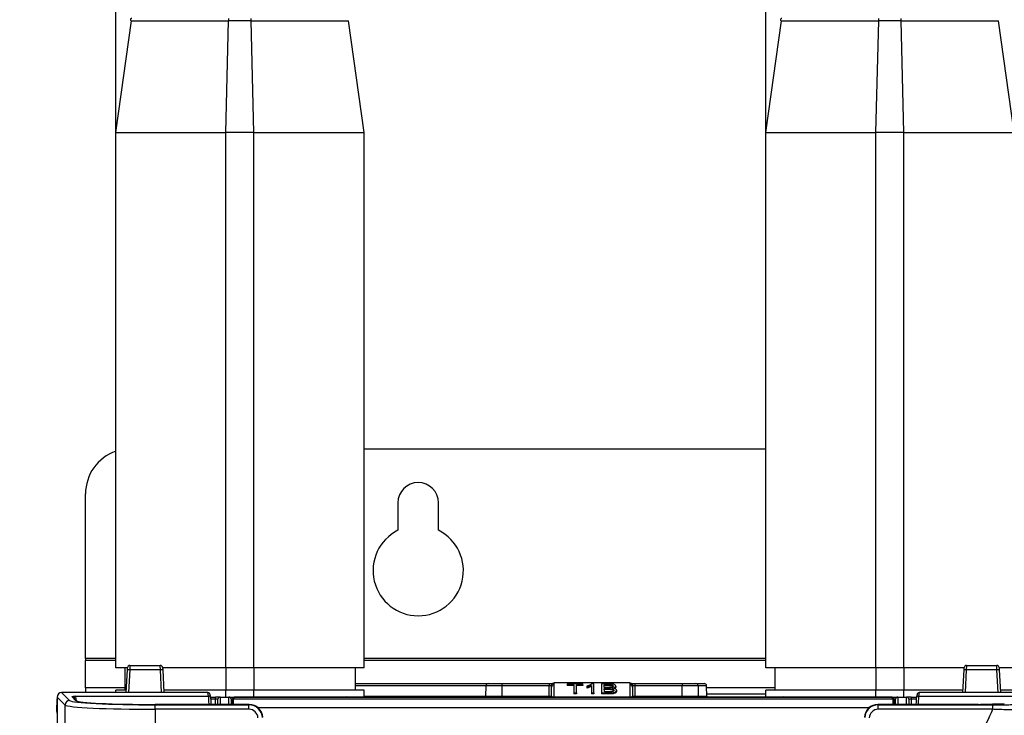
# Paper-space layout 'Sheet2' of a CAD drawing. Header units: millimetres. Extents: x -7 to 413, y -22 to 275.
# Tile 26 of 41: x 65 to 108, y 184 to 215. Entities that reach past the tile are written whole.
import ezdxf

# ---------------------------------------------------------------- set-up
doc = ezdxf.new("R2010")
doc.units = ezdxf.units.MM
doc.header["$PDSIZE"] = -1
doc.styles.add('SLDTEXTSTYLE1', font='TXT', dxfattribs={"width": 0.75})
doc.dimstyles.new('SLDDIMSTYLE1', dxfattribs={"dimtxt": 2.5, "dimasz": 3, "dimexe": 0, "dimexo": 0.0625, "dimtad": 1, "dimdec": 1, "dimlfac": 5, "dimrnd": 1e-09, "dimzin": 4, "dimdsep": 46, "dimtxsty": 'SLDTEXTSTYLE1', "dimblk1": 'CLOSED', "dimblk2": 'CLOSED', "dimsah": 1, "dimcen": 0.09, "dimadec": 0, "dimazin": 1, "dimtfac": 1, "dimtofl": 0, "dimtmove": 0, "dimatfit": 3, "dimldrblk": 'CLOSED', "dimfxl": 1, "dimfrac": 2, "dimtolj": 1, "dimtzin": 12, "dimarcsym": 0})
doc.dimstyles.new('SLDDIMSTYLE7', dxfattribs={"dimtxt": 2.5, "dimasz": 3, "dimexe": 0, "dimexo": 0.0625, "dimtad": 1, "dimdec": 1, "dimlfac": 5, "dimrnd": 1e-09, "dimzin": 4, "dimdsep": 46, "dimtxsty": 'SLDTEXTSTYLE1', "dimblk1": 'CLOSED', "dimblk2": 'CLOSED', "dimsah": 1, "dimcen": 0.09, "dimadec": 0, "dimazin": 1, "dimtfac": 1, "dimtmove": 0, "dimatfit": 0, "dimldrblk": 'CLOSED', "dimfxl": 1, "dimfrac": 2, "dimtolj": 1, "dimtzin": 12, "dimarcsym": 0})

# ---------------------------------------------------------------- blocks, each defined once
blk = doc.blocks.new('_Closed')
at = {"color": 0, "linetype": 'ByBlock', "lineweight": -2}
for p, q in [((-1, 0.166667), (0, 0)), ((-1, 0.166667), (-1, -0.166667)), ((0, 0), (-1, -0.166667)), ((0, 0), (-1, 0))]:
    blk.add_line(p, q, dxfattribs=at)
blk = doc.blocks.new('_D_26')
at = {"color": 0, "linetype": 'Continuous', "lineweight": -2}
for p, q in [((74.353, 234.743), (46.487, 234.743)), ((46.487, 231.743), (46.487, 45.343)), ((85.734, 42.343), (46.487, 42.343))]:
    blk.add_line(p, q, dxfattribs=at)
at = {"layer": 'Defpoints', "color": 0}
for p in [(74.416, 234.743), (46.487, 42.343), (85.796, 42.343)]:
    blk.add_point(p, dxfattribs=at)
at = {"color": 0, "lineweight": -2, "xscale": 3, "yscale": 3, "zscale": 3}
for p, rotation in [((46.487, 234.743), 90.0000000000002), ((46.487, 42.343), 270.0000000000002)]:
    blk.add_blockref('_Closed', p, dxfattribs=dict(at, rotation=rotation))
at = {"color": 0, "lineweight": 18, "insert": (43.362, 138.543), "char_height": 2.5, "attachment_point": 2, "rotation": 90, "style": 'SLDTEXTSTYLE1'}
blk.add_mtext('\\A1;962.0', dxfattribs=at)
blk = doc.blocks.new('_D_27')
at = {"color": 0, "linetype": 'Continuous', "lineweight": -2}
for p, q in [((68.918, 186.105), (68.918, 252.277)), ((71.918, 252.277), (134.518, 252.277)), ((137.518, 186.105), (137.518, 252.277))]:
    blk.add_line(p, q, dxfattribs=at)
at = {"layer": 'Defpoints', "color": 0}
for p in [(137.518, 252.277), (68.918, 186.043), (137.518, 186.043)]:
    blk.add_point(p, dxfattribs=at)
at = {"color": 0, "lineweight": -2, "xscale": 3, "yscale": 3, "zscale": 3, "rotation": 180}
blk.add_blockref('_Closed', (68.918, 252.277), dxfattribs=at)
at = {"color": 0, "lineweight": -2, "xscale": 3, "yscale": 3, "zscale": 3}
blk.add_blockref('_Closed', (137.518, 252.277), dxfattribs=at)
at = {"color": 0, "lineweight": 18, "insert": (103.218, 255.402), "char_height": 2.5, "attachment_point": 2, "style": 'SLDTEXTSTYLE1'}
blk.add_mtext('\\A1;343.0', dxfattribs=at)
blk = doc.blocks.new('_D_30')
at = {"color": 0, "linetype": 'Continuous', "lineweight": -2}
for p, q in [((97.718, 186.105), (97.718, 242.3)), ((100.718, 242.3), (105.718, 242.3)), ((108.718, 186.105), (108.718, 242.3))]:
    blk.add_line(p, q, dxfattribs=at)
at = {"layer": 'Defpoints', "color": 0}
for p in [(108.718, 242.3), (97.718, 186.043), (108.718, 186.043)]:
    blk.add_point(p, dxfattribs=at)
at = {"color": 0, "lineweight": -2, "xscale": 3, "yscale": 3, "zscale": 3, "rotation": 180}
blk.add_blockref('_Closed', (97.718, 242.3), dxfattribs=at)
at = {"color": 0, "lineweight": -2, "xscale": 3, "yscale": 3, "zscale": 3}
blk.add_blockref('_Closed', (108.718, 242.3), dxfattribs=at)
at = {"color": 0, "lineweight": 18, "insert": (103.218, 245.425), "char_height": 2.5, "attachment_point": 2, "style": 'SLDTEXTSTYLE1'}
blk.add_mtext('\\A1;55.0', dxfattribs=at)

psp = doc.layouts.new('Sheet2')

# ---------------------------------------------------------------- linework, layer by layer
at = {"color": 7, "linetype": 'Continuous', "lineweight": 25}
for p, q in [((68.918, 209.743), (69.611, 214.693)), ((69.611, 214.693), (69.611, 214.693)), ((73.798, 209.743), (73.92, 214.694)), ((73.922, 214.694), (73.92, 214.694)), ((74.914, 214.694), (73.922, 214.694)), ((74.916, 214.694), (74.914, 214.694)), ((75.038, 209.743), (74.916, 214.694)), ((79.918, 209.743), (79.225, 214.693)), ((97.718, 209.743), (98.411, 214.693)), ((98.411, 214.693), (98.411, 214.693)), ((102.598, 209.743), (102.72, 214.694)), ((102.722, 214.694), (102.72, 214.694)), ((103.714, 214.694), (102.722, 214.694)), ((103.716, 214.694), (103.714, 214.694)), ((103.838, 209.743), (103.716, 214.694)), ((108.718, 209.743), (108.025, 214.693)), ((68.918, 186.043), (68.918, 209.743)), ((75.038, 209.743), (73.798, 209.743)), ((73.798, 186.043), (73.798, 209.743)), ((75.038, 186.043), (75.038, 209.743)), ((79.918, 186.043), (79.918, 209.743)), ((97.718, 186.043), (97.718, 209.743)), ((103.838, 209.743), (102.598, 209.743)), ((102.598, 186.043), (102.598, 209.743)), ((103.838, 186.043), (103.838, 209.743)), ((79.918, 195.743), (97.718, 195.743)), ((67.578, 186.445), (67.578, 193.743)), ((81.418, 193.343), (81.418, 192.129)), ((83.218, 192.129), (83.218, 193.343)), ((67.578, 186.445), (67.578, 186.365)), ((67.578, 185.146), (67.578, 186.365)), ((69.318, 186.043), (69.318, 185.043)), ((69.387, 184.943), (69.439, 185.949)), ((69.439, 185.949), (69.444, 186.048)), ((69.544, 186.143), (69.539, 185.944)), ((70.897, 185.944), (69.539, 185.944)), ((69.544, 186.143), (70.892, 186.143)), ((70.897, 185.944), (70.892, 186.143)), ((70.991, 186.048), (70.997, 185.949)), ((70.997, 185.949), (71.049, 184.943)), ((75.038, 186.043), (73.798, 186.043)), ((73.798, 186.043), (73.798, 185.043)), ((75.038, 186.043), (75.038, 185.043)), ((79.518, 186.043), (79.518, 185.043)), ((98.118, 186.043), (98.118, 185.043)), ((103.838, 186.043), (102.598, 186.043)), ((102.598, 186.043), (102.598, 185.043)), ((103.838, 186.043), (103.838, 185.043)), ((106.447, 184.943), (106.499, 185.949)), ((106.499, 185.949), (106.504, 186.048)), ((106.604, 186.143), (106.599, 185.944)), ((107.957, 185.944), (106.599, 185.944)), ((106.604, 186.143), (107.952, 186.143)), ((107.957, 185.944), (107.952, 186.143)), ((108.051, 186.048), (108.057, 185.949)), ((108.057, 185.949), (108.109, 184.943)), ((67.578, 185.146), (67.578, 184.943)), ((68.918, 184.943), (68.918, 185.043)), ((73.798, 184.743), (73.798, 185.043)), ((75.038, 185.043), (73.798, 185.043)), ((75.038, 184.743), (75.038, 185.043)), ((79.518, 185.343), (85.431, 185.343)), ((79.918, 184.783), (79.918, 185.043)), ((85.318, 184.782), (85.322, 185.244)), ((85.422, 185.343), (86.022, 185.343)), ((86.022, 185.244), (86.018, 184.782)), ((86.022, 185.343), (88.127, 185.343)), ((86.022, 185.343), (86.022, 185.244)), ((88.127, 185.244), (86.022, 185.244)), ((88.123, 184.782), (88.127, 185.244)), ((88.127, 185.343), (88.3, 185.343)), ((88.127, 185.343), (88.127, 185.244)), ((88.223, 184.782), (88.227, 185.187)), ((88.3, 185.343), (88.327, 185.343)), ((88.328, 185.379), (88.322, 184.743)), ((88.327, 185.277), (88.322, 184.746)), ((88.328, 185.379), (88.327, 185.343)), ((88.327, 185.343), (88.327, 185.277)), ((91.708, 185.379), (88.328, 185.379)), ((88.921, 185.293), (88.92, 185.249)), ((89.209, 185.249), (88.92, 185.249)), ((88.921, 185.336), (88.921, 185.293)), ((89.615, 185.336), (88.921, 185.336)), ((88.921, 185.293), (89.209, 185.293)), ((89.209, 185.293), (89.206, 184.926)), ((89.327, 185.293), (89.615, 185.293)), ((89.33, 184.926), (89.327, 185.293)), ((89.615, 185.249), (89.327, 185.249)), ((89.615, 185.293), (89.615, 185.336)), ((89.615, 185.293), (89.615, 185.249)), ((89.786, 185.234), (89.785, 185.189)), ((89.785, 185.189), (89.785, 185.145)), ((89.994, 185.252), (89.991, 184.926)), ((90.099, 185.336), (90.033, 185.336)), ((90.103, 184.926), (90.099, 185.336)), ((90.444, 185.336), (90.441, 184.926)), ((90.776, 185.336), (90.444, 185.336)), ((90.562, 185.162), (90.561, 185.293)), ((90.561, 185.293), (90.738, 185.293)), ((90.738, 185.249), (90.562, 185.249)), ((90.752, 185.162), (90.562, 185.162)), ((90.563, 185.118), (90.764, 185.118)), ((90.564, 184.972), (90.563, 185.118)), ((90.764, 185.073), (90.563, 185.073)), ((90.779, 184.972), (90.564, 184.972)), ((90.738, 185.293), (90.738, 185.249)), ((90.764, 185.118), (90.764, 185.073)), ((91.069, 185.232), (91.07, 185.188)), ((91.106, 185.044), (91.106, 185)), ((91.714, 184.743), (91.708, 185.379)), ((91.708, 185.379), (91.709, 185.343)), ((91.709, 185.277), (91.709, 185.343)), ((91.709, 185.343), (91.736, 185.343)), ((91.714, 184.746), (91.709, 185.277)), ((91.736, 185.343), (91.909, 185.343)), ((91.809, 185.187), (91.813, 184.782)), ((91.909, 185.343), (91.909, 185.244)), ((91.909, 185.343), (94.014, 185.343)), ((91.909, 185.244), (91.913, 184.782)), ((94.014, 185.244), (91.909, 185.244)), ((94.014, 185.343), (94.614, 185.343)), ((94.014, 185.343), (94.014, 185.244)), ((94.018, 184.782), (94.014, 185.244)), ((94.614, 185.343), (94.994, 185.343)), ((94.714, 185.244), (94.718, 184.782)), ((95.098, 184.782), (95.094, 185.244)), ((97.718, 184.783), (97.718, 185.043)), ((102.598, 184.743), (102.598, 185.043)), ((103.838, 185.043), (102.598, 185.043)), ((103.838, 184.743), (103.838, 185.043)), ((66.312, 184.143), (66.316, 184.644)), ((66.316, 184.644), (66.318, 184.662)), ((66.671, 184.39), (66.318, 184.743)), ((66.318, 184.743), (66.318, 92.342)), ((66.518, 184.943), (66.871, 184.59)), ((72.999, 184.943), (66.518, 184.943)), ((67.14, 184.591), (66.968, 184.762)), ((67.21, 184.563), (67.038, 184.733)), ((67.038, 184.733), (67.04, 184.731)), ((67.138, 184.79), (73.032, 184.79)), ((67.209, 184.563), (67.21, 184.562)), ((73.032, 184.79), (72.999, 184.943)), ((73.13, 184.712), (73.097, 184.864)), ((73.123, 184.743), (73.342, 184.743)), ((73.132, 184.696), (73.13, 184.712)), ((73.342, 184.644), (73.342, 184.743)), ((73.542, 184.743), (73.342, 184.743)), ((73.44, 184.416), (73.442, 184.644)), ((73.542, 184.743), (73.93, 184.743)), ((73.93, 184.743), (74.13, 184.743)), ((74.03, 184.644), (74.032, 184.413)), ((74.149, 184.722), (74.086, 184.659)), ((74.183, 184.737), (74.12, 184.673)), ((74.12, 184.673), (103.356, 184.673)), ((74.13, 184.743), (86.389, 184.743)), ((86.292, 184.742), (74.835, 184.742)), ((79.918, 184.743), (79.918, 184.783)), ((86.018, 184.743), (86.018, 184.782)), ((86.018, 184.782), (88.123, 184.782)), ((86.293, 184.734), (86.292, 184.742)), ((91.183, 184.734), (86.293, 184.734)), ((86.389, 184.743), (86.589, 184.743)), ((86.589, 184.743), (88.019, 184.743)), ((88.019, 184.743), (88.219, 184.743)), ((88.123, 184.743), (88.123, 184.782)), ((88.219, 184.743), (89.277, 184.743)), ((88.322, 184.743), (88.293, 184.743)), ((88.322, 184.746), (88.322, 184.743)), ((88.322, 184.743), (88.322, 184.743)), ((89.206, 184.926), (89.33, 184.926)), ((89.206, 184.926), (89.206, 184.882)), ((89.33, 184.882), (89.206, 184.882)), ((89.277, 184.743), (89.477, 184.743)), ((89.33, 184.926), (89.33, 184.882)), ((89.477, 184.743), (90.907, 184.743)), ((89.991, 184.926), (89.99, 184.882)), ((90.103, 184.882), (89.99, 184.882)), ((89.991, 184.926), (90.103, 184.926)), ((90.103, 184.926), (90.103, 184.882)), ((90.441, 184.926), (90.44, 184.882)), ((90.777, 184.882), (90.44, 184.882)), ((90.441, 184.926), (90.777, 184.926)), ((90.777, 184.926), (90.777, 184.882)), ((90.907, 184.743), (91.107, 184.743)), ((91.107, 184.743), (103.366, 184.743)), ((91.184, 184.742), (91.183, 184.734)), ((102.641, 184.742), (91.184, 184.742)), ((91.714, 184.743), (91.714, 184.746)), ((91.714, 184.743), (91.714, 184.743)), ((91.743, 184.743), (91.714, 184.743)), ((91.913, 184.743), (91.913, 184.782)), ((91.913, 184.782), (94.018, 184.782)), ((94.018, 184.743), (94.018, 184.782)), ((97.718, 184.743), (97.718, 184.783)), ((103.356, 184.673), (103.293, 184.737)), ((103.39, 184.659), (103.327, 184.722)), ((103.366, 184.743), (103.566, 184.743)), ((103.464, 184.413), (103.466, 184.644)), ((103.566, 184.743), (103.954, 184.743)), ((103.838, 184.743), (103.884, 184.743)), ((104.154, 184.743), (103.954, 184.743)), ((104.054, 184.644), (104.056, 184.416)), ((104.154, 184.743), (104.154, 184.644)), ((104.154, 184.743), (104.393, 184.743)), ((104.386, 184.712), (104.384, 184.696)), ((104.42, 184.864), (104.386, 184.712)), ((104.518, 184.943), (104.484, 184.79)), ((104.484, 184.79), (109.804, 184.79)), ((114.367, 184.943), (104.518, 184.943)), ((66.318, 184.025), (66.312, 184.143)), ((66.671, 181.006), (66.671, 184.39)), ((74.835, 184.416), (70.665, 184.416)), ((74.835, 184.416), (70.665, 184.416)), ((70.665, 184.416), (70.665, 184.416)), ((70.665, 184.202), (70.665, 184.401)), ((70.665, 184.401), (74.821, 184.401)), ((70.665, 184.202), (70.665, 181.242)), ((74.821, 184.202), (70.665, 184.202)), ((74.821, 184.401), (74.835, 184.416)), ((74.821, 184.202), (74.821, 184.401)), ((74.835, 184.416), (74.835, 184.416)), ((107.134, 184.416), (102.684, 184.416)), ((102.684, 184.416), (102.698, 184.401)), ((107.134, 184.416), (102.684, 184.416)), ((102.684, 184.416), (102.684, 184.416)), ((102.698, 184.202), (102.698, 184.401)), ((102.698, 184.401), (107.781, 184.401)), ((107.781, 184.202), (102.698, 184.202)), ((107.134, 184.416), (107.134, 184.416)), ((108.281, 184.449), (107.231, 184.417)), ((107.234, 184.417), (107.231, 184.417)), ((108.284, 184.449), (107.234, 184.417)), ((107.781, 184.202), (107.781, 184.401)), ((108.284, 184.449), (108.283, 184.449))]:
    psp.add_line(p, q, dxfattribs=at)
at = {"color": 8, "linetype": 'Continuous', "lineweight": 25}
for p, q in [((73.922, 214.694), (73.922, 214.793)), ((74.914, 214.694), (74.914, 214.793)), ((102.722, 214.694), (102.722, 214.793)), ((103.714, 214.694), (103.714, 214.793)), ((68.918, 186.445), (67.578, 186.445)), ((68.918, 186.365), (67.578, 186.365)), ((97.718, 186.445), (79.918, 186.445)), ((97.718, 186.365), (79.918, 186.365)), ((69.539, 185.944), (69.487, 184.943)), ((70.949, 184.943), (70.897, 185.944)), ((106.599, 185.944), (106.547, 184.943)), ((108.009, 184.943), (107.957, 185.944)), ((69.318, 185.146), (67.578, 185.146)), ((85.322, 185.244), (79.518, 185.244)), ((95.094, 185.244), (94.714, 185.244)), ((98.118, 185.146), (95.094, 185.146)), ((73.342, 184.644), (73.137, 184.644)), ((73.34, 184.416), (73.342, 184.644)), ((73.542, 184.743), (73.54, 184.416)), ((73.932, 184.416), (73.93, 184.743)), ((74.13, 184.703), (74.13, 184.743)), ((79.918, 184.782), (85.318, 184.782)), ((86.389, 184.734), (86.389, 184.743)), ((86.589, 184.734), (86.589, 184.743)), ((88.019, 184.734), (88.019, 184.743)), ((88.219, 184.734), (88.219, 184.743)), ((89.277, 184.734), (89.277, 184.743)), ((89.477, 184.734), (89.477, 184.743)), ((90.907, 184.734), (90.907, 184.743)), ((91.107, 184.734), (91.107, 184.743)), ((94.718, 184.782), (95.098, 184.782)), ((97.718, 184.866), (95.097, 184.866)), ((103.366, 184.683), (103.366, 184.743)), ((103.566, 184.743), (103.563, 184.416)), ((103.956, 184.416), (103.954, 184.743)), ((104.154, 184.644), (104.156, 184.416)), ((104.38, 184.644), (104.154, 184.644)), ((74.071, 184.442), (74.072, 184.416)), ((102.292, 184.27), (75.227, 184.27)), ((103.424, 184.416), (103.424, 184.442)), ((108.284, 184.449), (108.281, 184.449))]:
    psp.add_line(p, q, dxfattribs=at)
at = {"color": 7, "linetype": 'Continuous', "lineweight": 25}
for centre, radius, start, end in [((69.618, 214.743), 0.05, 82.0271, 262.0304), ((98.418, 214.743), 0.05, 82.0271, 262.0304), ((69.578, 193.743), 2, 109.2743, 180), ((82.318, 193.343), 0.9, 0, 180), ((82.318, 190.343), 2, 116.7437, 63.2563), ((69.364, 183.082), 2.868, 86.5009, 88.4981), ((69.544, 186.043), 0.1, 90, 177), ((70.892, 186.043), 0.1, 3, 90), ((71.072, 183.082), 2.868, 91.5019, 93.4991), ((106.424, 183.082), 2.868, 86.5009, 88.4981), ((106.604, 186.043), 0.1, 90, 177), ((107.952, 186.043), 0.1, 3, 90), ((108.132, 183.082), 2.868, 91.5019, 93.4991), ((85.422, 185.243), 0.1, 90, 179.5), ((88.322, 185.181), 0.0957, 87.3139, 176.6549), ((91.714, 185.181), 0.0957, 3.3451, 92.6861), ((94.614, 185.243), 0.1, 0.5, 90), ((94.994, 185.243), 0.1, 0.5, 90), ((66.871, 184.39), 0.2, 90.1836, 179.8164), ((73.542, 184.643), 0.1, 90, 179.5), ((73.93, 184.643), 0.1, 0.5, 90), ((74.12, 184.625), 0.048, 135.2504, 180.5049), ((74.183, 184.689), 0.048, 89.9951, 135.2496), ((79.158, 184.783), 0.04, 180.5, 270), ((85.278, 184.783), 0.04, 270, 359.5), ((86.389, 184.643), 0.1, 66.4137, 90), ((88.019, 184.643), 0.1, 66.4137, 90), ((88.183, 184.783), 0.04, 270, 359.5), ((89.477, 184.643), 0.1, 90, 113.5863), ((91.107, 184.643), 0.1, 90, 113.5863), ((91.853, 184.783), 0.04, 180.5, 270), ((94.758, 184.783), 0.04, 180.5, 270), ((95.138, 184.783), 0.04, 180.5, 270), ((98.478, 184.783), 0.04, 270, 359.5), ((103.293, 184.689), 0.048, 44.7504, 90.0049), ((103.356, 184.625), 0.048, 359.4951, 44.7496), ((103.566, 184.643), 0.1, 90, 179.5), ((103.954, 184.643), 0.1, 0.5, 90), ((74.071, 184.482), 0.04, 180.5011, 270.0011), ((103.424, 184.482), 0.04, 269.9989, 359.4989), ((108.284, 184.349), 0.1, 90.0446, 91.7322)]:
    psp.add_arc(centre, radius, start, end, dxfattribs=at)
at = {"color": 8, "linetype": 'Continuous', "lineweight": 25}
for centre, radius, start, end in [((66.968, 184.662), 0.0996, 45.2639, 90.1773), ((67.14, 184.491), 0.0996, 45.9233, 90.1771), ((73.032, 184.69), 0.0999, 12.3747, 90.0718), ((74.12, 184.625), 0.048, 89.9951, 135.2496), ((103.356, 184.625), 0.048, 44.7504, 90.0049), ((104.484, 184.69), 0.0999, 89.9282, 167.6253), ((103.39, 177.231), 7.251, 89.4112, 89.8814)]:
    psp.add_arc(centre, radius, start, end, dxfattribs=at)
at = {"color": 7, "linetype": 'Continuous', "lineweight": 25}
for centre, major_axis, ratio, start_param, end_param in [((86.022, 185.243), (0.7, -0.001), 0.001247, 1.570863, 3.141583), ((88.127, 185.243), (0.1, 0.001), 0.008724, 0.660603, 1.570568), ((88.127, 185.186), (0.0994, 0.0121), 0.929702, 6.161898, 6.822654), ((88.127, 185.277), (0.2, 0), 0.461511, 6.278047, 7.021705), ((91.909, 185.277), (0.2, 0), 0.461511, 2.403073, 3.146731), ((91.909, 185.186), (0.0994, -0.0121), 0.929702, 2.602124, 3.26288), ((91.909, 185.243), (0.1, -0.001), 0.008724, 1.571025, 2.48099), ((94.014, 185.243), (0.7, 0.001), 0.001247, 0.000009, 1.570729), ((66.518, 184.742), (0.142, -0.142), 0.997265, 2.357564, 3.925621), ((70.665, 184.6), (3.8, 0), 0.052408, 3.193953, 4.712389), ((70.665, 184.601), (3.53, 0), 0.052408, 3.20516, 4.712389), ((72.999, 184.843), (-0.0214, 0.0978), 0.998564, 4.548992, 6.067957), ((73.163, 184.096), (-0.031, 0.6), 0.008703, 5.27359, 6.230369), ((73.342, 184.643), (0.1, 0.001), 0.008724, 6.283033, 7.853753), ((74.13, 184.643), (0.1, -0.001), 0.008724, 1.571025, 3.141745), ((74.075, 184.273), (-0.003, 0.352), 0.008726, 0.00865, 1.070024), ((74.123, 184.273), (-0.003, 0.4), 0.007679, 0.008668, 1.128794), ((74.835, 184.737), (0.652, 0), 0.008728, 1.570947, 3.132942), ((86.018, 184.783), (0.7, 0), 0.000499, 3.141588, 4.712308), ((86.292, 184.694), (0.0332, 0.035), 0.991299, 0.171815, 0.763583), ((88.123, 184.783), (0.1, 0), 0.00349, 4.712447, 6.283167), ((88.323, 184.783), (0.1, 0.001), 0.363377, 3.136478, 4.699345), ((91.184, 184.694), (-0.0332, 0.035), 0.991299, 5.519603, 6.11137), ((91.713, 184.783), (0.1, -0.001), 0.363377, 4.725433, 6.2883), ((91.913, 184.783), (0.1, 0), 0.00349, 3.141611, 4.712331), ((94.018, 184.783), (0.7, 0), 0.000499, 4.71247, 6.28319), ((102.641, 184.737), (0.652, 0), 0.008728, 0.008651, 1.570645), ((103.353, 184.273), (0.003, 0.4), 0.007679, 5.14886, 6.274518), ((103.401, 184.273), (0.003, 0.352), 0.008726, 5.214416, 6.274535), ((104.154, 184.643), (0.1, -0.001), 0.008724, 1.571025, 3.141745), ((104.353, 184.096), (0.031, 0.6), 0.008703, 0.052816, 1.009596), ((104.517, 184.843), (-0.0214, -0.0978), 0.998564, 3.356821, 4.875785), ((70.665, 184.401), (4, 0), 0.049787, 3.193953, 4.712389), ((74.131, 184.442), (0.06, 0), 0.008728, 1.570949, 3.141669), ((74.82, 183.801), (0.413, 0.436), 0.999131, 5.524576, 7.040345), ((74.82, 183.801), (0.276, 0.291), 0.997404, 5.524576, 7.040345), ((74.834, 183.815), (0.466, 0.379), 0.9986, 5.654895, 7.170664), ((102.685, 183.815), (0.466, -0.379), 0.9986, 2.254114, 3.769883), ((102.699, 183.801), (-0.413, 0.436), 0.999131, 5.526025, 7.041794), ((102.699, 183.801), (0.276, -0.291), 0.997404, 2.384433, 3.900202), ((103.364, 184.442), (0.06, 0), 0.008728, 6.283109, 7.116271), ((107.134, 184.426), (0.2, 0), 0.052386, 4.712287, 5.235865)]:
    psp.add_ellipse(centre, major_axis=major_axis, ratio=ratio, start_param=start_param, end_param=end_param, dxfattribs=at)
at = {"color": 8, "linetype": 'Continuous', "lineweight": 25}
for centre, major_axis, ratio, start_param, end_param in [((67.143, 184.091), (-0.007, 0.7), 0.059889, 5.538122, 6.230225), ((70.665, 184.601), (3.53, 0), 0.052408, 3.194409, 3.20516), ((73.063, 184.091), (-0.031, 0.7), 0.007465, 5.194538, 6.23049), ((103.366, 184.643), (0.1, 0.001), 0.008724, 6.283033, 7.505385), ((104.453, 184.091), (0.031, 0.7), 0.007465, 0.052695, 1.088647), ((74.131, 184.482), (0.1, 0), 0.001746, 2.220322, 3.141602)]:
    psp.add_ellipse(centre, major_axis=major_axis, ratio=ratio, start_param=start_param, end_param=end_param, dxfattribs=at)
at = {"color": 7, "linetype": 'Continuous', "lineweight": 25}
for points, knots in [([(69.611, 214.693), (69.611, 214.693), (69.612, 214.693), (69.629, 214.693), (69.675, 214.693), (69.744, 214.693), (69.861, 214.693), (70.014, 214.693), (70.2, 214.694), (70.417, 214.694), (70.665, 214.694), (70.94, 214.694), (71.191, 214.694), (71.455, 214.694), (71.734, 214.694), (72.028, 214.694), (72.453, 214.694), (72.791, 214.694), (73.142, 214.694), (73.435, 214.694), (73.714, 214.694), (73.92, 214.694), (73.92, 214.694)], [0, 0, 0, 0, 0.014694, 0.07353, 0.102924, 0.16176, 0.220595, 0.279431, 0.338266, 0.397102, 0.455937, 0.514772, 0.573608, 0.603002, 0.661838, 0.720673, 0.750067, 0.868122, 0.876281, 0.908929, 0.999729, 1, 1, 1, 1]), ([(74.916, 214.694), (74.949, 214.694), (75.115, 214.694), (75.347, 214.694), (75.675, 214.694), (76, 214.694), (76.381, 214.694), (76.749, 214.694), (77.102, 214.694), (77.436, 214.694), (77.748, 214.694), (78.037, 214.694), (78.255, 214.694), (78.455, 214.694), (78.636, 214.694), (78.791, 214.693), (78.979, 214.693), (79.088, 214.693), (79.172, 214.693), (79.214, 214.693), (79.221, 214.693), (79.225, 214.693)], [0, 0, 0, 0, 0.014694, 0.073527, 0.10292, 0.161753, 0.220586, 0.27942, 0.338252, 0.397086, 0.455919, 0.514752, 0.573585, 0.602978, 0.661812, 0.720645, 0.750038, 0.868088, 0.882782, 0.941615, 1, 1, 1, 1]), ([(98.411, 214.693), (98.411, 214.693), (98.412, 214.693), (98.429, 214.693), (98.475, 214.693), (98.544, 214.693), (98.661, 214.693), (98.814, 214.693), (99, 214.694), (99.217, 214.694), (99.465, 214.694), (99.74, 214.694), (99.991, 214.694), (100.255, 214.694), (100.534, 214.694), (100.828, 214.694), (101.253, 214.694), (101.591, 214.694), (101.942, 214.694), (102.235, 214.694), (102.514, 214.694), (102.72, 214.694), (102.72, 214.694)], [0, 0, 0, 0, 0.014694, 0.07353, 0.102924, 0.16176, 0.220595, 0.279431, 0.338266, 0.397102, 0.455937, 0.514772, 0.573608, 0.603002, 0.661838, 0.720673, 0.750067, 0.868122, 0.876281, 0.908929, 0.999729, 1, 1, 1, 1]), ([(103.716, 214.694), (103.749, 214.694), (103.915, 214.694), (104.147, 214.694), (104.475, 214.694), (104.8, 214.694), (105.181, 214.694), (105.549, 214.694), (105.902, 214.694), (106.236, 214.694), (106.548, 214.694), (106.837, 214.694), (107.055, 214.694), (107.255, 214.694), (107.436, 214.694), (107.591, 214.693), (107.779, 214.693), (107.888, 214.693), (107.972, 214.693), (108.014, 214.693), (108.021, 214.693), (108.025, 214.693)], [0, 0, 0, 0, 0.014694, 0.073527, 0.10292, 0.161753, 0.220586, 0.27942, 0.338252, 0.397086, 0.455919, 0.514752, 0.573585, 0.602978, 0.661812, 0.720645, 0.750038, 0.868088, 0.882782, 0.941615, 1, 1, 1, 1]), ([(68.918, 209.743), (68.934, 209.743), (68.966, 209.743), (69.238, 209.743), (69.688, 209.743), (70.323, 209.743), (71.103, 209.743), (71.978, 209.743), (72.887, 209.743), (73.5, 209.743), (73.798, 209.743)], [0, 0, 0, 0, 0.116516, 0.240011, 0.368641, 0.5, 0.631359, 0.759989, 0.883484, 1, 1, 1, 1]), ([(75.038, 209.743), (75.336, 209.743), (75.949, 209.743), (76.858, 209.743), (77.733, 209.743), (78.513, 209.743), (79.148, 209.743), (79.598, 209.743), (79.87, 209.743), (79.902, 209.743), (79.918, 209.743)], [0, 0, 0, 0, 0.116516, 0.240011, 0.368641, 0.5, 0.631359, 0.759989, 0.883484, 1, 1, 1, 1]), ([(97.718, 209.743), (97.734, 209.743), (97.766, 209.743), (98.038, 209.743), (98.488, 209.743), (99.123, 209.743), (99.903, 209.743), (100.778, 209.743), (101.687, 209.743), (102.3, 209.743), (102.598, 209.743)], [0, 0, 0, 0, 0.116516, 0.240011, 0.368641, 0.5, 0.631359, 0.759989, 0.883484, 1, 1, 1, 1]), ([(103.838, 209.743), (104.136, 209.743), (104.749, 209.743), (105.658, 209.743), (106.533, 209.743), (107.313, 209.743), (107.948, 209.743), (108.398, 209.743), (108.67, 209.743), (108.702, 209.743), (108.718, 209.743)], [0, 0, 0, 0, 0.116516, 0.240011, 0.368641, 0.5, 0.631359, 0.759989, 0.883484, 1, 1, 1, 1]), ([(69.444, 186.043), (69.35, 186.043), (69.137, 186.043), (68.957, 186.043), (68.931, 186.043), (68.918, 186.043)], [0, 0, 0, 0, 0.288054, 0.653453, 1, 1, 1, 1]), ([(73.798, 186.043), (73.464, 186.043), (72.774, 186.043), (71.8, 186.043), (71.236, 186.043), (70.971, 186.043)], [0, 0, 0, 0, 0.331899, 0.68532, 1, 1, 1, 1]), ([(79.918, 186.043), (79.898, 186.043), (79.857, 186.043), (79.512, 186.043), (78.946, 186.043), (78.215, 186.043), (77.42, 186.043), (76.636, 186.043), (75.835, 186.043), (75.299, 186.043), (75.038, 186.043)], [0, 0, 0, 0, 0.130962, 0.270417, 0.415621, 0.563032, 0.677975, 0.790086, 0.897823, 1, 1, 1, 1]), ([(102.598, 186.043), (102.263, 186.043), (101.572, 186.043), (100.556, 186.043), (99.602, 186.043), (98.848, 186.043), (98.309, 186.043), (97.963, 186.043), (97.755, 186.043), (97.73, 186.043), (97.718, 186.043)], [0, 0, 0, 0, 0.130962, 0.270417, 0.415621, 0.563032, 0.677975, 0.790086, 0.897823, 1, 1, 1, 1]), ([(106.524, 186.043), (106.418, 186.043), (106.079, 186.043), (105.433, 186.043), (104.636, 186.043), (104.099, 186.043), (103.838, 186.043)], [0, 0, 0, 0, 0.1367272, 0.437271, 0.7260863, 1, 1, 1, 1]), ([(108.718, 186.043), (108.696, 186.043), (108.65, 186.043), (108.405, 186.043), (108.133, 186.043), (108.052, 186.043)], [0, 0, 0, 0, 0.3973692, 0.820507, 1, 1, 1, 1]), ([(69.392, 185.043), (69.317, 185.043), (69.124, 185.043), (68.958, 185.043), (68.931, 185.043), (68.918, 185.043)], [0, 0, 0, 0, 0.244802, 0.6324, 1, 1, 1, 1]), ([(73.798, 185.043), (73.464, 185.043), (72.775, 185.043), (71.826, 185.043), (71.286, 185.043), (71.044, 185.043)], [0, 0, 0, 0, 0.341538, 0.705224, 1, 1, 1, 1]), ([(79.918, 185.043), (79.898, 185.043), (79.857, 185.043), (79.512, 185.043), (78.946, 185.043), (78.215, 185.043), (77.42, 185.043), (76.636, 185.043), (75.835, 185.043), (75.299, 185.043), (75.038, 185.043)], [0, 0, 0, 0, 0.130962, 0.270417, 0.415621, 0.563032, 0.677975, 0.790086, 0.897823, 1, 1, 1, 1]), ([(88.274, 185.339), (88.266, 185.335), (88.248, 185.328), (88.227, 185.304), (88.212, 185.276), (88.207, 185.254), (88.206, 185.244), (88.206, 185.244)], [0, 0, 0, 0, 0.253864, 0.507704, 0.762718, 0.99074, 1, 1, 1, 1]), ([(88.3, 185.343), (88.295, 185.343), (88.286, 185.342), (88.278, 185.34), (88.274, 185.339)], [0, 0, 0, 0, 0.5167, 1, 1, 1, 1]), ([(89.785, 185.189), (89.818, 185.197), (89.876, 185.21), (89.945, 185.231), (89.979, 185.246), (89.994, 185.252)], [0, 0, 0, 0, 0.436154, 0.756944, 1, 1, 1, 1]), ([(89.993, 185.208), (89.967, 185.197), (89.923, 185.179), (89.851, 185.159), (89.807, 185.149), (89.785, 185.145)], [0, 0, 0, 0, 0.4178004, 0.7174982, 1, 1, 1, 1]), ([(90.033, 185.336), (90.009, 185.32), (89.966, 185.291), (89.878, 185.257), (89.816, 185.242), (89.786, 185.234)], [0, 0, 0, 0, 0.391031, 0.694854, 1, 1, 1, 1]), ([(90.738, 185.293), (90.769, 185.293), (90.816, 185.293), (90.874, 185.288), (90.908, 185.278), (90.934, 185.264), (90.949, 185.246), (90.95, 185.232), (90.951, 185.226)], [0, 0, 0, 0, 0.3079079, 0.4494396, 0.5679068, 0.686328, 0.8656702, 1, 1, 1, 1]), ([(90.951, 185.182), (90.948, 185.194), (90.944, 185.212), (90.915, 185.231), (90.881, 185.242), (90.82, 185.249), (90.771, 185.249), (90.738, 185.249)], [0, 0, 0, 0, 0.2705246, 0.3995936, 0.52966, 0.6736018, 1, 1, 1, 1]), ([(90.861, 185.167), (90.851, 185.166), (90.831, 185.164), (90.794, 185.162), (90.768, 185.162), (90.752, 185.162)], [0, 0, 0, 0, 0.276294, 0.558587, 1, 1, 1, 1]), ([(90.764, 185.118), (90.785, 185.117), (90.829, 185.117), (90.889, 185.113), (90.935, 185.1), (90.966, 185.083), (90.982, 185.064), (90.984, 185.05), (90.984, 185.044)], [0, 0, 0, 0, 0.189555, 0.411117, 0.551647, 0.69216, 0.877509, 1, 1, 1, 1]), ([(90.984, 185), (90.981, 185.011), (90.978, 185.029), (90.947, 185.051), (90.907, 185.065), (90.843, 185.073), (90.795, 185.073), (90.764, 185.073)], [0, 0, 0, 0, 0.243755, 0.394955, 0.546968, 0.719605, 1, 1, 1, 1]), ([(91.069, 185.232), (91.066, 185.244), (91.06, 185.269), (91.016, 185.301), (90.953, 185.323), (90.873, 185.335), (90.812, 185.336), (90.776, 185.336)], [0, 0, 0, 0, 0.197264, 0.422413, 0.586658, 0.750535, 1, 1, 1, 1]), ([(90.777, 184.926), (90.829, 184.927), (90.907, 184.928), (91.004, 184.946), (91.064, 184.973), (91.1, 185.007), (91.104, 185.032), (91.106, 185.044)], [0, 0, 0, 0, 0.313242, 0.471896, 0.632147, 0.837988, 1, 1, 1, 1]), ([(91.106, 185), (91.102, 184.983), (91.095, 184.955), (91.05, 184.921), (90.987, 184.897), (90.893, 184.883), (90.82, 184.882), (90.777, 184.882)], [0, 0, 0, 0, 0.2369122, 0.4108153, 0.5535533, 0.7409482, 1, 1, 1, 1]), ([(90.856, 184.974), (90.849, 184.973), (90.836, 184.972), (90.81, 184.972), (90.791, 184.972), (90.779, 184.972)], [0, 0, 0, 0, 0.26732, 0.542023, 1, 1, 1, 1]), ([(90.984, 185.044), (90.981, 185.032), (90.976, 185.013), (90.943, 184.991), (90.903, 184.979), (90.872, 184.976), (90.856, 184.974)], [0, 0, 0, 0, 0.372918, 0.580605, 0.79046, 1, 1, 1, 1]), ([(90.951, 185.226), (90.95, 185.217), (90.947, 185.202), (90.923, 185.184), (90.893, 185.172), (90.87, 185.169), (90.861, 185.167)], [0, 0, 0, 0, 0.3573262, 0.5927253, 0.8288125, 1, 1, 1, 1]), ([(90.929, 185.142), (90.947, 185.146), (90.986, 185.155), (91.034, 185.177), (91.064, 185.204), (91.068, 185.223), (91.069, 185.232)], [0, 0, 0, 0, 0.222635, 0.494228, 0.773681, 1, 1, 1, 1]), ([(91.106, 185.044), (91.103, 185.057), (91.098, 185.08), (91.056, 185.111), (90.999, 185.132), (90.952, 185.139), (90.929, 185.142)], [0, 0, 0, 0, 0.294241, 0.534081, 0.774262, 1, 1, 1, 1]), ([(91.07, 185.188), (91.067, 185.176), (91.062, 185.152), (91.029, 185.133), (91.012, 185.124)], [0, 0, 0, 0, 0.505583, 1, 1, 1, 1]), ([(91.762, 185.339), (91.758, 185.34), (91.75, 185.342), (91.741, 185.343), (91.736, 185.343)], [0, 0, 0, 0, 0.51198, 1, 1, 1, 1]), ([(91.762, 185.339), (91.77, 185.335), (91.788, 185.328), (91.809, 185.304), (91.824, 185.276), (91.829, 185.254), (91.83, 185.244), (91.83, 185.244)], [0, 0, 0, 0, 0.253864, 0.507704, 0.762718, 0.99074, 1, 1, 1, 1]), ([(102.598, 185.043), (102.263, 185.043), (101.572, 185.043), (100.556, 185.043), (99.602, 185.043), (98.848, 185.043), (98.309, 185.043), (97.963, 185.043), (97.755, 185.043), (97.73, 185.043), (97.718, 185.043)], [0, 0, 0, 0, 0.130962, 0.270417, 0.415621, 0.563032, 0.677975, 0.790086, 0.897823, 1, 1, 1, 1]), ([(106.452, 185.043), (106.369, 185.043), (106.053, 185.043), (105.432, 185.043), (104.636, 185.043), (104.099, 185.043), (103.838, 185.043)], [0, 0, 0, 0, 0.109332, 0.4194133, 0.7173939, 1, 1, 1, 1]), ([(108.718, 185.043), (108.695, 185.043), (108.649, 185.043), (108.419, 185.043), (108.167, 185.043), (108.104, 185.043)], [0, 0, 0, 0, 0.414136, 0.855128, 1, 1, 1, 1]), ([(66.968, 184.762), (66.971, 184.765), (66.984, 184.775), (67.079, 184.784), (67.138, 184.79), (67.138, 184.79)], [0, 0, 0, 0, 0.316106, 0.996148, 1, 1, 1, 1]), ([(88.322, 184.746), (88.322, 184.746), (88.319, 184.745), (88.309, 184.743), (88.299, 184.743), (88.293, 184.743)], [0, 0, 0, 0, 0.029292, 0.373685, 1, 1, 1, 1]), ([(91.743, 184.743), (91.736, 184.743), (91.726, 184.744), (91.717, 184.745), (91.714, 184.746), (91.714, 184.746)], [0, 0, 0, 0, 0.663882, 0.970697, 1, 1, 1, 1]), ([(107.231, 182.994), (107.239, 183.013), (107.418, 183.417), (107.604, 183.819), (107.781, 184.202)], [0, 0, 0, 0, 0.04658, 1, 1, 1, 1]), ([(107.781, 184.401), (107.814, 184.401), (108.078, 184.401), (108.473, 184.406), (108.925, 184.417), (109.131, 184.426), (109.236, 184.431)], [0, 0, 0, 0, 0.062238, 0.499261, 0.74506, 1, 1, 1, 1]), ([(109.367, 184.169), (109.257, 184.169), (109.034, 184.168), (108.541, 184.176), (108.105, 184.189), (107.817, 184.2), (107.781, 184.202)], [0, 0, 0, 0, 0.245922, 0.501501, 0.937846, 1, 1, 1, 1])]:
    psp.add_open_spline(points, degree=3, knots=knots, dxfattribs=at)
at = {"color": 8, "linetype": 'Continuous', "lineweight": 25}
psp.add_open_spline([(67.138, 184.79), (67.138, 184.79), (67.114, 184.783), (67.077, 184.754), (67.072, 184.705), (67.072, 184.7)], degree=3, knots=[0, 0, 0, 0, 0.005433, 0.888367, 1, 1, 1, 1], dxfattribs=at)

# ---------------------------------------------------------------- dimensions: what is measured, and where the dimension line sits
at = {"color": 7, "linetype": 'Continuous', "lineweight": 18}
for base, p1, p2, angle, picture, middle in [((137.518, 252.277), (68.918, 186.043), (137.518, 186.043), 0, '_D_27', (103.218, 252.277)), ((46.487, 42.343), (74.416, 234.743), (85.796, 42.343), 90, '_D_26', (46.487, 138.543))]:
    dim = psp.add_linear_dim(base=base, p1=p1, p2=p2, angle=angle, dimstyle='SLDDIMSTYLE1', dxfattribs=at)
    dim.commit()
    dim.dimension.update_dxf_attribs({"geometry": picture, "text_midpoint": middle, "dimtype": 160})
dim = psp.add_linear_dim(base=(108.718, 242.3), p1=(97.718, 186.043), p2=(108.718, 186.043), dimstyle='SLDDIMSTYLE7', dxfattribs=at)
dim.commit()
dim.dimension.update_dxf_attribs({"geometry": '_D_30', "text_midpoint": (103.218, 242.3), "dimtype": 160})

doc.saveas('drawing.dxf')
